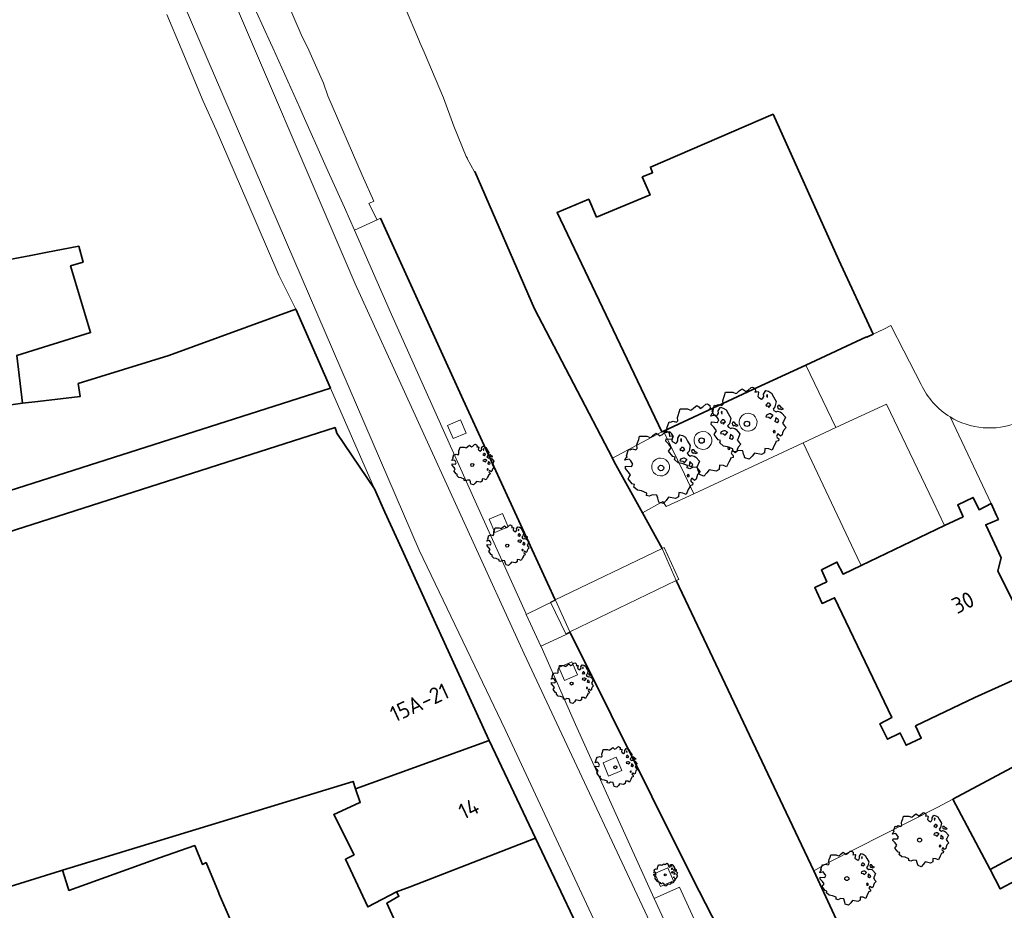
# Model space of a CAD drawing. Header units: metres. Extents: x 152391 to 157968, y 462336 to 467280.
# Tile 54 of 256: x 154923 to 155005, y 462976 to 463051. Entities that reach past the tile are written whole.
import ezdxf
from ezdxf.enums import TextEntityAlignment as Align

# ---------------------------------------------------------------- set-up
doc = ezdxf.new("R2010")
doc.units = ezdxf.units.M
doc.header["$LTSCALE"] = 0.75
doc.layers.get('0').update_dxf_attribs({"lineweight": 25})
for name, color, linetype, lineweight in [('B-GV-GR-BOOM-S', 252, 'Continuous', 25), ('B-WE-GK-KADEMUUR-G', 5, 'Continuous', 35), ('B-WE-GR-GROENVOORZIENING-GV', 251, 'Continuous', 18), ('B-WE-KW-KUNSTWERK_DEK-GV', 5, 'Continuous', 18), ('B-WE-OG-BEBOUWING-GV', 6, 'Continuous', 35), ('B-WE-OG-BEBOUWING-T18', 1, 'Continuous', 18), ('B-WE-OG-WATER_SLOOT-GV', 251, 'Continuous', 18), ('B-WE-VH-VERHARDING_ASFALT-GV', 251, 'Continuous', 18), ('B-WE-VH-VERHARDING_BETONSTRAATSTEEN-GV', 251, 'Continuous', 18), ('B-WE-VH-VERHARDING_SIERBESTRATING-GV', 251, 'Continuous', 18), ('B-WE-VH-VERHARDING_STRAATBAKSTEEN-GV', 251, 'Continuous', 18)]:
    doc.layers.add(name, color=color, linetype=linetype, lineweight=lineweight)
doc.styles.add('NLCS-ISO-M750-T18', font='NLCS-ISO.ttf', dxfattribs={"height": 1.35})

# ---------------------------------------------------------------- blocks, each defined once
blk = doc.blocks.new('SGR-BOOM_0_10')
at = {"linetype": 'Continuous'}
for p, q in [((-0.591, 0.751), (-0.572, 0.843)), ((-0.572, 0.843), (-0.375, 0.843)), ((-0.375, 0.843), (-0.29, 0.806)), ((-0.264, 0.815), (-0.205, 0.871)), ((-0.205, 0.871), (-0.127, 0.926)), ((-0.127, 0.926), (-0.075, 0.889)), ((-0.075, 0.889), (-0.035, 0.852)), ((-0.035, 0.852), (0.037, 0.889)), ((0.037, 0.889), (0.115, 0.963)), ((0.115, 0.963), (0.148, 0.973)), ((0.148, 0.973), (0.187, 0.954)), ((0.187, 0.954), (0.22, 0.926)), ((0.226, 0.862), (0.213, 0.843)), ((0.213, 0.843), (0.298, 0.852)), ((0.22, 0.926), (0.226, 0.862)), ((0.305, 0.834), (0.285, 0.723)), ((0.298, 0.852), (0.305, 0.834)), ((0.442, 0.788), (0.501, 0.88)), ((0.501, 0.88), (0.573, 0.862)), ((0.573, 0.862), (0.652, 0.815)), ((-0.958, 0.206), (-0.932, 0.27)), ((-0.84, 0.233), (-0.958, 0.206)), ((-0.945, -0.016), (-0.938, 0.049)), ((-0.938, 0.049), (-0.781, 0.039)), ((-0.932, 0.27), (-0.899, 0.298)), ((-0.918, 0.326), (-0.86, 0.492)), ((-0.899, 0.298), (-0.918, 0.326)), ((-0.86, 0.492), (-0.82, 0.483)), ((-0.801, 0.187), (-0.84, 0.233)), ((-0.82, 0.483), (-0.755, 0.511)), ((-0.748, 0.104), (-0.801, 0.187)), ((-0.781, 0.039), (-0.748, 0.104)), ((-0.755, 0.511), (-0.663, 0.483)), ((-0.663, 0.483), (-0.631, 0.52)), ((-0.637, 0.612), (-0.624, 0.668)), ((-0.631, 0.52), (-0.637, 0.612)), ((-0.624, 0.668), (-0.591, 0.751)), ((-0.29, 0.806), (-0.264, 0.815)), ((0.285, 0.723), (0.318, 0.695)), ((0.318, 0.695), (0.39, 0.649)), ((0.39, 0.649), (0.423, 0.677)), ((0.423, 0.677), (0.449, 0.723)), ((0.449, 0.723), (0.442, 0.788)), ((0.527, 0.511), (0.501, 0.492)), ((0.501, 0.492), (0.521, 0.464)), ((0.521, 0.233), (0.501, 0.187)), ((0.501, 0.187), (0.58, 0.178)), ((0.547, 0.769), (0.521, 0.751)), ((0.521, 0.751), (0.534, 0.705)), ((0.521, 0.464), (0.553, 0.474)), ((0.593, 0.261), (0.521, 0.233)), ((0.547, 0.547), (0.527, 0.511)), ((0.534, 0.705), (0.54, 0.695)), ((0.54, 0.714), (0.547, 0.769)), ((0.58, 0.547), (0.547, 0.547)), ((0.553, 0.474), (0.58, 0.437)), ((0.606, 0.529), (0.58, 0.547)), ((0.58, 0.437), (0.606, 0.474)), ((0.58, 0.178), (0.625, 0.141)), ((0.625, 0.261), (0.593, 0.261)), ((0.632, 0.492), (0.606, 0.529)), ((0.606, 0.474), (0.632, 0.492)), ((0.684, 0.224), (0.625, 0.261)), ((0.625, 0.141), (0.678, 0.206)), ((0.652, 0.815), (0.704, 0.714)), ((0.678, 0.206), (0.697, 0.233)), ((0.743, 0.446), (0.691, 0.39)), ((0.691, 0.39), (0.717, 0.353)), ((0.704, 0.714), (0.776, 0.594)), ((0.717, 0.353), (0.776, 0.316)), ((0.756, 0.104), (0.737, 0.058)), ((0.806, 0.027), (0.737, 0.058)), ((0.776, 0.594), (0.743, 0.446)), ((0.763, 0.169), (0.756, 0.132)), ((0.756, 0.132), (0.756, 0.104)), ((0.802, 0.132), (0.763, 0.169)), ((0.776, 0.316), (0.809, 0.335)), ((0.828, 0.113), (0.802, 0.132)), ((0.806, 0.027), (0.848, 0.076)), ((0.828, 0.483), (0.809, 0.455)), ((0.809, 0.455), (0.822, 0.418)), ((0.809, 0.335), (0.881, 0.316)), ((0.822, 0.418), (0.861, 0.39)), ((0.867, 0.483), (0.828, 0.483)), ((0.848, 0.076), (0.828, 0.113)), ((0.861, 0.409), (0.92, 0.381)), ((0.861, 0.39), (0.867, 0.409)), ((0.913, 0.427), (0.867, 0.483)), ((0.881, 0.316), (0.92, 0.289)), ((0.972, 0.4), (0.913, 0.427)), ((0.92, 0.381), (0.972, 0.4)), ((0.92, 0.289), (1.018, 0.178)), ((0.966, 0.058), (0.939, 0.021)), ((0.939, 0.021), (0.992, -0.053)), ((1.018, 0.178), (0.966, 0.058)), ((-0.866, -0.099), (-0.945, -0.016)), ((-0.873, -0.284), (-0.84, -0.238)), ((-0.761, -0.423), (-0.873, -0.284)), ((-0.807, -0.182), (-0.866, -0.099)), ((-0.84, -0.238), (-0.807, -0.182)), ((-0.703, -0.441), (-0.761, -0.423)), ((-0.716, -0.506), (-0.703, -0.441)), ((-0.624, -0.589), (-0.716, -0.506)), ((-0.513, -0.608), (-0.624, -0.589)), ((-0.375, -0.663), (-0.513, -0.608)), ((-0.382, -0.728), (-0.375, -0.663)), ((-0.31, -0.746), (-0.382, -0.728)), ((-0.225, -0.709), (-0.31, -0.746)), ((-0.107, -0.718), (-0.225, -0.709)), ((-0.088, -0.802), (-0.107, -0.718)), ((-0.075, -0.839), (-0.088, -0.802)), ((0.2, -0.774), (0.141, -0.857)), ((0.383, -0.811), (0.2, -0.774)), ((0.468, -0.765), (0.383, -0.811)), ((0.475, -0.654), (0.468, -0.765)), ((0.58, -0.663), (0.475, -0.654)), ((0.665, -0.7), (0.58, -0.663)), ((0.724, -0.571), (0.665, -0.7)), ((0.724, -0.164), (0.697, -0.201)), ((0.697, -0.201), (0.704, -0.238)), ((0.71, -0.238), (0.75, -0.229)), ((0.75, -0.192), (0.724, -0.164)), ((0.763, -0.497), (0.724, -0.571)), ((0.75, -0.229), (0.75, -0.192)), ((0.769, -0.469), (0.763, -0.497)), ((0.835, -0.45), (0.769, -0.469)), ((0.822, -0.266), (0.782, -0.33)), ((0.782, -0.33), (0.802, -0.358)), ((0.802, -0.358), (0.841, -0.395)), ((0.887, -0.33), (0.822, -0.266)), ((0.841, -0.395), (0.835, -0.45)), ((0.933, -0.293), (0.887, -0.33)), ((0.946, -0.238), (0.933, -0.293)), ((0.966, -0.173), (0.946, -0.238)), ((1.038, -0.099), (0.966, -0.173)), ((0.992, -0.053), (1.038, -0.099)), ((-0.055, -0.903), (-0.075, -0.839)), ((0.063, -0.94), (-0.055, -0.903)), ((0.141, -0.857), (0.063, -0.94))]:
    blk.add_line(p, q, dxfattribs=at)
blk.add_circle((0, 0), 0.0711, dxfattribs=at)
blk = doc.blocks.new('SGR-BOOM_21_30')
at = {"linetype": 'Continuous'}
for p, q in [((0.065, 1.581), (0.205, 1.712)), ((0.205, 1.712), (0.263, 1.729)), ((0.263, 1.729), (0.333, 1.696)), ((0.333, 1.696), (0.391, 1.647)), ((-1.633, 0.579), (-1.528, 0.875)), ((-1.528, 0.875), (-1.458, 0.858)), ((-1.458, 0.858), (-1.342, 0.908)), ((-1.342, 0.908), (-1.179, 0.858)), ((-1.179, 0.858), (-1.121, 0.924)), ((-1.133, 1.088), (-1.109, 1.187)), ((-1.121, 0.924), (-1.133, 1.088)), ((-1.109, 1.187), (-1.051, 1.335)), ((-1.051, 1.335), (-1.016, 1.499)), ((-1.016, 1.499), (-0.668, 1.499)), ((-0.668, 1.499), (-0.516, 1.433)), ((-0.516, 1.433), (-0.47, 1.45)), ((-0.47, 1.45), (-0.365, 1.548)), ((-0.365, 1.548), (-0.226, 1.647)), ((-0.226, 1.647), (-0.133, 1.581)), ((-0.133, 1.581), (-0.063, 1.515)), ((-0.063, 1.515), (0.065, 1.581)), ((0.402, 1.532), (0.379, 1.499)), ((0.379, 1.499), (0.53, 1.515)), ((0.391, 1.647), (0.402, 1.532)), ((0.542, 1.483), (0.507, 1.285)), ((0.507, 1.285), (0.565, 1.236)), ((0.53, 1.515), (0.542, 1.483)), ((0.565, 1.236), (0.693, 1.154)), ((0.693, 1.154), (0.751, 1.203)), ((0.751, 1.203), (0.798, 1.285)), ((0.786, 1.4), (0.891, 1.565)), ((0.798, 1.285), (0.786, 1.4)), ((0.891, 1.565), (1.019, 1.532)), ((0.937, 0.908), (0.891, 0.875)), ((0.891, 0.875), (0.926, 0.825)), ((0.972, 1.368), (0.926, 1.335)), ((0.926, 1.335), (0.949, 1.253)), ((0.926, 0.825), (0.984, 0.842)), ((0.972, 0.973), (0.937, 0.908)), ((0.949, 1.253), (0.961, 1.236)), ((0.961, 1.269), (0.972, 1.368)), ((1.03, 0.973), (0.972, 0.973)), ((0.984, 0.842), (1.03, 0.776)), ((1.019, 1.532), (1.158, 1.45)), ((1.077, 0.94), (1.03, 0.973)), ((1.03, 0.776), (1.077, 0.842)), ((1.124, 0.875), (1.077, 0.94)), ((1.077, 0.842), (1.124, 0.875)), ((1.158, 1.45), (1.251, 1.269)), ((1.251, 1.269), (1.379, 1.055)), ((1.379, 1.055), (1.321, 0.793)), ((1.472, 0.858), (1.438, 0.809)), ((1.542, 0.858), (1.472, 0.858)), ((1.624, 0.76), (1.542, 0.858)), ((-1.703, 0.365), (-1.656, 0.48)), ((-1.493, 0.415), (-1.703, 0.365)), ((-1.679, -0.029), (-1.668, 0.086)), ((-1.668, 0.086), (-1.389, 0.07)), ((-1.656, 0.48), (-1.598, 0.53)), ((-1.598, 0.53), (-1.633, 0.579)), ((-1.423, 0.333), (-1.493, 0.415)), ((-1.33, 0.185), (-1.423, 0.333)), ((-1.389, 0.07), (-1.33, 0.185)), ((0.926, 0.415), (0.891, 0.333)), ((0.891, 0.333), (1.03, 0.316)), ((1.054, 0.464), (0.926, 0.415)), ((1.03, 0.316), (1.112, 0.251)), ((1.112, 0.464), (1.054, 0.464)), ((1.217, 0.398), (1.112, 0.464)), ((1.112, 0.251), (1.205, 0.365)), ((1.205, 0.365), (1.24, 0.415)), ((1.321, 0.793), (1.228, 0.694)), ((1.228, 0.694), (1.275, 0.628)), ((1.275, 0.628), (1.379, 0.563)), ((1.344, 0.185), (1.31, 0.103)), ((1.434, 0.049), (1.31, 0.103)), ((1.356, 0.3), (1.344, 0.234)), ((1.344, 0.234), (1.344, 0.185)), ((1.426, 0.234), (1.356, 0.3)), ((1.379, 0.563), (1.438, 0.595)), ((1.472, 0.201), (1.426, 0.234)), ((1.434, 0.049), (1.507, 0.136)), ((1.438, 0.809), (1.461, 0.743)), ((1.438, 0.595), (1.565, 0.563)), ((1.461, 0.743), (1.531, 0.694)), ((1.507, 0.136), (1.472, 0.201)), ((1.531, 0.727), (1.635, 0.678)), ((1.531, 0.694), (1.542, 0.727)), ((1.565, 0.563), (1.635, 0.513)), ((1.728, 0.71), (1.624, 0.76)), ((1.635, 0.678), (1.728, 0.71)), ((1.635, 0.513), (1.81, 0.316)), ((1.717, 0.103), (1.67, 0.037)), ((1.67, 0.037), (1.763, -0.094)), ((1.81, 0.316), (1.717, 0.103)), ((-1.54, -0.177), (-1.679, -0.029)), ((-1.551, -0.505), (-1.493, -0.423)), ((-1.354, -0.752), (-1.551, -0.505)), ((-1.435, -0.324), (-1.54, -0.177)), ((-1.493, -0.423), (-1.435, -0.324)), ((-1.249, -0.784), (-1.354, -0.752)), ((-1.272, -0.899), (-1.249, -0.784)), ((1.286, -0.292), (1.24, -0.357)), ((1.24, -0.357), (1.251, -0.423)), ((1.263, -0.423), (1.333, -0.407)), ((1.333, -0.341), (1.286, -0.292)), ((1.333, -0.407), (1.333, -0.341)), ((1.484, -0.801), (1.368, -0.834)), ((1.461, -0.472), (1.391, -0.587)), ((1.391, -0.587), (1.426, -0.637)), ((1.426, -0.637), (1.496, -0.702)), ((1.577, -0.587), (1.461, -0.472)), ((1.496, -0.702), (1.484, -0.801)), ((1.658, -0.522), (1.577, -0.587)), ((1.682, -0.423), (1.658, -0.522)), ((1.717, -0.308), (1.682, -0.423)), ((1.845, -0.177), (1.717, -0.308)), ((1.763, -0.094), (1.845, -0.177)), ((-1.109, -1.047), (-1.272, -0.899)), ((-0.912, -1.08), (-1.109, -1.047)), ((-0.668, -1.179), (-0.912, -1.08)), ((-0.679, -1.294), (-0.668, -1.179)), ((-0.551, -1.326), (-0.679, -1.294)), ((-0.4, -1.261), (-0.551, -1.326)), ((-0.191, -1.277), (-0.4, -1.261)), ((-0.156, -1.425), (-0.191, -1.277)), ((-0.133, -1.491), (-0.156, -1.425)), ((-0.098, -1.606), (-0.133, -1.491)), ((0.112, -1.671), (-0.098, -1.606)), ((0.251, -1.524), (0.112, -1.671)), ((0.356, -1.376), (0.251, -1.524)), ((0.682, -1.441), (0.356, -1.376)), ((0.833, -1.359), (0.682, -1.441)), ((0.844, -1.162), (0.833, -1.359)), ((1.03, -1.179), (0.844, -1.162)), ((1.182, -1.244), (1.03, -1.179)), ((1.286, -1.014), (1.182, -1.244)), ((1.356, -0.883), (1.286, -1.014)), ((1.368, -0.834), (1.356, -0.883))]:
    blk.add_line(p, q, dxfattribs=at)
blk.add_circle((0, 0), 0.126, dxfattribs=at)
blk = doc.blocks.new('SGR-BOOM_31_50')
at = {"linetype": 'Continuous'}
for p, q in [((-1.479, 1.582), (-1.402, 1.78)), ((-1.402, 1.78), (-1.355, 1.999)), ((-1.355, 1.999), (-0.89, 1.999)), ((-0.89, 1.999), (-0.688, 1.911)), ((-0.688, 1.911), (-0.626, 1.933)), ((-0.626, 1.933), (-0.487, 2.064)), ((-0.487, 2.064), (-0.301, 2.196)), ((-0.301, 2.196), (-0.177, 2.108)), ((-0.177, 2.108), (-0.084, 2.02)), ((-0.084, 2.02), (0.087, 2.108)), ((0.087, 2.108), (0.273, 2.283)), ((0.273, 2.283), (0.351, 2.305)), ((0.351, 2.305), (0.444, 2.261)), ((0.444, 2.261), (0.521, 2.196)), ((0.537, 2.042), (0.506, 1.999)), ((0.506, 1.999), (0.707, 2.02)), ((0.521, 2.196), (0.537, 2.042)), ((0.723, 1.977), (0.676, 1.714)), ((0.676, 1.714), (0.754, 1.648)), ((0.707, 2.02), (0.723, 1.977)), ((1.002, 1.604), (1.064, 1.714)), ((1.048, 1.867), (1.188, 2.086)), ((1.064, 1.714), (1.048, 1.867)), ((1.188, 2.086), (1.358, 2.042)), ((1.296, 1.823), (1.234, 1.78)), ((1.234, 1.78), (1.265, 1.67)), ((1.265, 1.67), (1.281, 1.648)), ((1.281, 1.692), (1.296, 1.823)), ((1.358, 2.042), (1.545, 1.933)), ((1.545, 1.933), (1.669, 1.692)), ((1.669, 1.692), (1.839, 1.407)), ((-2.177, 0.772), (-2.038, 1.166)), ((-2.038, 1.166), (-1.944, 1.144)), ((-1.944, 1.144), (-1.789, 1.21)), ((-1.789, 1.21), (-1.572, 1.144)), ((-1.572, 1.144), (-1.495, 1.232)), ((-1.51, 1.451), (-1.479, 1.582)), ((-1.495, 1.232), (-1.51, 1.451)), ((0.754, 1.648), (0.924, 1.539)), ((0.924, 1.539), (1.002, 1.604)), ((1.25, 1.21), (1.188, 1.166)), ((1.188, 1.166), (1.234, 1.101)), ((1.234, 1.101), (1.312, 1.122)), ((1.296, 1.298), (1.25, 1.21)), ((1.374, 1.298), (1.296, 1.298)), ((1.312, 1.122), (1.374, 1.035)), ((1.436, 1.254), (1.374, 1.298)), ((1.374, 1.035), (1.436, 1.122)), ((1.498, 1.166), (1.436, 1.254)), ((1.436, 1.122), (1.498, 1.166)), ((1.762, 1.057), (1.638, 0.925)), ((1.638, 0.925), (1.7, 0.838)), ((1.7, 0.838), (1.839, 0.75)), ((1.839, 1.407), (1.762, 1.057)), ((1.963, 1.144), (1.917, 1.079)), ((1.917, 1.079), (1.948, 0.991)), ((1.948, 0.991), (2.041, 0.925)), ((2.056, 1.144), (1.963, 1.144)), ((2.041, 0.969), (2.18, 0.903)), ((2.041, 0.925), (2.056, 0.969)), ((2.165, 1.013), (2.056, 1.144)), ((2.304, 0.947), (2.165, 1.013)), ((2.18, 0.903), (2.304, 0.947)), ((-2.27, 0.487), (-2.208, 0.641)), ((-1.991, 0.553), (-2.27, 0.487)), ((-2.239, -0.038), (-2.224, 0.115)), ((-2.224, 0.115), (-1.851, 0.093)), ((-2.208, 0.641), (-2.131, 0.706)), ((-2.131, 0.706), (-2.177, 0.772)), ((-1.898, 0.444), (-1.991, 0.553)), ((-1.774, 0.246), (-1.898, 0.444)), ((-1.851, 0.093), (-1.774, 0.246)), ((1.234, 0.553), (1.188, 0.444)), ((1.188, 0.444), (1.374, 0.422)), ((1.405, 0.619), (1.234, 0.553)), ((1.374, 0.422), (1.483, 0.334)), ((1.483, 0.619), (1.405, 0.619)), ((1.622, 0.531), (1.483, 0.619)), ((1.483, 0.334), (1.607, 0.487)), ((1.607, 0.487), (1.653, 0.553)), ((1.793, 0.246), (1.746, 0.137)), ((1.911, 0.065), (1.746, 0.137)), ((1.808, 0.4), (1.793, 0.312)), ((1.793, 0.312), (1.793, 0.246)), ((1.901, 0.312), (1.808, 0.4)), ((1.839, 0.75), (1.917, 0.794)), ((1.963, 0.268), (1.901, 0.312)), ((1.911, 0.065), (2.01, 0.181)), ((1.917, 0.794), (2.087, 0.75)), ((2.01, 0.181), (1.963, 0.268)), ((2.087, 0.75), (2.18, 0.684)), ((2.18, 0.684), (2.413, 0.422)), ((2.289, 0.137), (2.227, 0.049)), ((2.227, 0.049), (2.351, -0.126)), ((2.413, 0.422), (2.289, 0.137)), ((-2.053, -0.235), (-2.239, -0.038)), ((-2.069, -0.673), (-1.991, -0.564)), ((-1.805, -1.002), (-2.069, -0.673)), ((-1.913, -0.433), (-2.053, -0.235)), ((-1.991, -0.564), (-1.913, -0.433)), ((1.715, -0.389), (1.653, -0.476)), ((1.653, -0.476), (1.669, -0.564)), ((1.684, -0.564), (1.777, -0.542)), ((1.777, -0.454), (1.715, -0.389)), ((1.777, -0.542), (1.777, -0.454)), ((1.948, -0.63), (1.855, -0.783)), ((1.855, -0.783), (1.901, -0.849)), ((2.103, -0.783), (1.948, -0.63)), ((2.211, -0.695), (2.103, -0.783)), ((2.242, -0.564), (2.211, -0.695)), ((2.289, -0.411), (2.242, -0.564)), ((2.459, -0.235), (2.289, -0.411)), ((2.351, -0.126), (2.459, -0.235)), ((-1.665, -1.046), (-1.805, -1.002)), ((-1.696, -1.199), (-1.665, -1.046)), ((-1.479, -1.396), (-1.696, -1.199)), ((-1.216, -1.44), (-1.479, -1.396)), ((-0.89, -1.571), (-1.216, -1.44)), ((-0.906, -1.725), (-0.89, -1.571)), ((1.126, -1.55), (1.11, -1.812)), ((1.374, -1.571), (1.126, -1.55)), ((1.576, -1.659), (1.374, -1.571)), ((1.715, -1.352), (1.576, -1.659)), ((1.808, -1.177), (1.715, -1.352)), ((1.824, -1.112), (1.808, -1.177)), ((1.979, -1.068), (1.824, -1.112)), ((1.901, -0.849), (1.994, -0.936)), ((1.994, -0.936), (1.979, -1.068)), ((-0.735, -1.769), (-0.906, -1.725)), ((-0.533, -1.681), (-0.735, -1.769)), ((-0.254, -1.703), (-0.533, -1.681)), ((-0.208, -1.9), (-0.254, -1.703)), ((-0.177, -1.988), (-0.208, -1.9)), ((-0.13, -2.141), (-0.177, -1.988)), ((0.149, -2.229), (-0.13, -2.141)), ((0.335, -2.031), (0.149, -2.229)), ((0.475, -1.834), (0.335, -2.031)), ((0.909, -1.922), (0.475, -1.834)), ((1.11, -1.812), (0.909, -1.922))]:
    blk.add_line(p, q, dxfattribs=at)
blk.add_circle((0, 0), 0.169, dxfattribs=at)
blk = doc.blocks.new('SGR-BOOM_50_100')
at = {"linetype": 'Continuous'}
for p, q in [((-1.869, 2.373), (-1.807, 2.665)), ((-1.807, 2.665), (-1.187, 2.665)), ((-1.187, 2.665), (-0.918, 2.548)), ((-0.918, 2.548), (-0.835, 2.577)), ((-0.835, 2.577), (-0.649, 2.752)), ((-0.649, 2.752), (-0.401, 2.928)), ((-0.401, 2.928), (-0.236, 2.811)), ((-0.236, 2.811), (-0.112, 2.694)), ((-0.112, 2.694), (0.116, 2.811)), ((0.116, 2.811), (0.364, 3.044)), ((0.364, 3.044), (0.467, 3.074)), ((0.467, 3.074), (0.591, 3.015)), ((0.591, 3.015), (0.695, 2.928)), ((0.715, 2.723), (0.674, 2.665)), ((0.674, 2.665), (0.943, 2.694)), ((0.695, 2.928), (0.715, 2.723)), ((0.964, 2.636), (0.902, 2.285)), ((0.943, 2.694), (0.964, 2.636)), ((1.398, 2.49), (1.584, 2.782)), ((1.418, 2.285), (1.398, 2.49)), ((1.584, 2.782), (1.811, 2.723)), ((1.811, 2.723), (2.059, 2.577)), ((2.059, 2.577), (2.225, 2.256)), ((-2.014, 1.935), (-1.972, 2.11)), ((-1.993, 1.643), (-2.014, 1.935)), ((-1.972, 2.11), (-1.869, 2.373)), ((0.902, 2.285), (1.005, 2.198)), ((1.005, 2.198), (1.232, 2.052)), ((1.232, 2.052), (1.336, 2.139)), ((1.336, 2.139), (1.418, 2.285)), ((1.729, 2.431), (1.646, 2.373)), ((1.646, 2.373), (1.687, 2.227)), ((1.729, 1.73), (1.667, 1.613)), ((1.687, 2.227), (1.708, 2.198)), ((1.708, 2.256), (1.729, 2.431)), ((1.832, 1.73), (1.729, 1.73)), ((1.915, 1.672), (1.832, 1.73)), ((1.997, 1.555), (1.915, 1.672)), ((2.225, 2.256), (2.452, 1.876)), ((2.452, 1.876), (2.349, 1.409)), ((-3.027, 0.65), (-2.944, 0.854)), ((-2.944, 0.854), (-2.841, 0.942)), ((-2.903, 1.029), (-2.717, 1.555)), ((-2.841, 0.942), (-2.903, 1.029)), ((-2.717, 1.555), (-2.593, 1.526)), ((-2.593, 1.526), (-2.386, 1.613)), ((-2.386, 1.613), (-2.096, 1.526)), ((-2.096, 1.526), (-1.993, 1.643)), ((1.667, 1.613), (1.584, 1.555)), ((1.584, 1.555), (1.646, 1.467)), ((1.646, 1.467), (1.749, 1.497)), ((1.873, 0.825), (1.646, 0.737)), ((1.749, 1.497), (1.832, 1.38)), ((1.832, 1.38), (1.915, 1.497)), ((1.977, 0.825), (1.873, 0.825)), ((1.915, 1.497), (1.997, 1.555)), ((2.163, 0.708), (1.977, 0.825)), ((2.349, 1.409), (2.183, 1.234)), ((2.183, 1.234), (2.266, 1.117)), ((2.266, 1.117), (2.452, 1)), ((2.452, 1), (2.556, 1.059)), ((2.618, 1.526), (2.556, 1.438)), ((2.556, 1.438), (2.597, 1.321)), ((2.556, 1.059), (2.783, 1)), ((2.597, 1.321), (2.721, 1.234)), ((2.742, 1.526), (2.618, 1.526)), ((2.721, 1.292), (2.907, 1.205)), ((2.721, 1.234), (2.742, 1.292)), ((2.886, 1.351), (2.742, 1.526)), ((2.783, 1), (2.907, 0.913)), ((3.072, 1.263), (2.886, 1.351)), ((2.907, 1.205), (3.072, 1.263)), ((2.907, 0.913), (3.217, 0.562)), ((-2.655, 0.737), (-3.027, 0.65)), ((-2.985, -0.051), (-2.965, 0.153)), ((-2.965, 0.153), (-2.469, 0.124)), ((-2.531, 0.591), (-2.655, 0.737)), ((-2.365, 0.329), (-2.531, 0.591)), ((-2.469, 0.124), (-2.365, 0.329)), ((1.646, 0.737), (1.584, 0.591)), ((1.584, 0.591), (1.832, 0.562)), ((1.832, 0.562), (1.977, 0.445)), ((1.977, 0.445), (2.142, 0.65)), ((2.142, 0.65), (2.204, 0.737)), ((2.39, 0.329), (2.328, 0.183)), ((2.549, 0.087), (2.328, 0.183)), ((2.411, 0.533), (2.39, 0.416)), ((2.39, 0.416), (2.39, 0.329)), ((2.535, 0.416), (2.411, 0.533)), ((2.618, 0.358), (2.535, 0.416)), ((2.549, 0.087), (2.68, 0.241)), ((2.68, 0.241), (2.618, 0.358)), ((3.052, 0.183), (2.969, 0.066)), ((2.969, 0.066), (3.135, -0.168)), ((3.217, 0.562), (3.052, 0.183)), ((-2.737, -0.314), (-2.985, -0.051)), ((-2.758, -0.898), (-2.655, -0.752)), ((-2.551, -0.577), (-2.737, -0.314)), ((-2.655, -0.752), (-2.551, -0.577)), ((2.287, -0.518), (2.204, -0.635)), ((2.204, -0.635), (2.225, -0.752)), ((2.245, -0.752), (2.37, -0.723)), ((2.37, -0.606), (2.287, -0.518)), ((2.37, -0.723), (2.37, -0.606)), ((2.99, -0.752), (2.948, -0.927)), ((3.052, -0.548), (2.99, -0.752)), ((3.279, -0.314), (3.052, -0.548)), ((3.135, -0.168), (3.279, -0.314)), ((-2.407, -1.336), (-2.758, -0.898)), ((-2.22, -1.394), (-2.407, -1.336)), ((-2.262, -1.599), (-2.22, -1.394)), ((-1.972, -1.862), (-2.262, -1.599)), ((2.411, -1.57), (2.287, -1.803)), ((2.432, -1.482), (2.411, -1.57)), ((2.638, -1.424), (2.432, -1.482)), ((2.597, -0.84), (2.473, -1.044)), ((2.473, -1.044), (2.535, -1.132)), ((2.535, -1.132), (2.659, -1.248)), ((2.804, -1.044), (2.597, -0.84)), ((2.659, -1.248), (2.638, -1.424)), ((2.948, -0.927), (2.804, -1.044)), ((-1.621, -1.92), (-1.972, -1.862)), ((-1.187, -2.095), (-1.621, -1.92)), ((-1.207, -2.3), (-1.187, -2.095)), ((-0.98, -2.358), (-1.207, -2.3)), ((-0.711, -2.241), (-0.98, -2.358)), ((-0.339, -2.271), (-0.711, -2.241)), ((-0.277, -2.533), (-0.339, -2.271)), ((0.633, -2.446), (0.447, -2.709)), ((1.212, -2.563), (0.633, -2.446)), ((1.48, -2.417), (1.212, -2.563)), ((1.501, -2.066), (1.48, -2.417)), ((1.832, -2.095), (1.501, -2.066)), ((2.101, -2.212), (1.832, -2.095)), ((2.287, -1.803), (2.101, -2.212)), ((-0.236, -2.65), (-0.277, -2.533)), ((-0.174, -2.855), (-0.236, -2.65)), ((0.199, -2.971), (-0.174, -2.855)), ((0.447, -2.709), (0.199, -2.971))]:
    blk.add_line(p, q, dxfattribs=at)
blk.add_circle((0, 0), 0.225, dxfattribs=at)

msp = doc.modelspace()

# ---------------------------------------------------------------- linework, layer by layer
at = {"layer": 'B-WE-GK-KADEMUUR-G'}
for points in [[(154961.09, 463037.815), (154961.102, 463037.821), (154966.111, 463026.32), (154972.63, 463013.825)], [(154967.846, 463001.945), (154960.125, 463018.7), (154953.202, 463033.935)], [(154972.63, 463013.825), (154972.785, 463013.528), (154975.15, 463009.251)], [(154975.15, 463009.251), (154976.803, 463006.263)], [(154977.983, 463003.567), (154989.495, 462979.25)], [(154969.1, 462999.219), (154979.363, 462978.598)], [(155027.185, 462925.132), (155026.851, 462926.064), (155018.746, 462935.551), (155005.94, 462948.283), (155002.058, 462954.218), (155000, 462958.117), (154997.455, 462962.849), (154994.638, 462968.34), (154992.372, 462973.033), (154989.495, 462979.25)], [(154979.363, 462978.598), (154985.726, 462966.205)]]:
    msp.add_lwpolyline(points, dxfattribs=at)
at = {"layer": 'B-WE-GR-GROENVOORZIENING-GV'}
for points in [[(154960.388, 463015.931), (154959.914, 463017.034), (154958.812, 463016.561), (154959.285, 463015.458)], [(154963.894, 463008.075), (154963.42, 463009.178), (154962.318, 463008.705), (154962.791, 463007.602)], [(154969.717, 462995.672), (154969.243, 462996.775), (154968.141, 462996.302), (154968.614, 462995.199)], [(154973.419, 462987.674), (154972.945, 462988.777), (154971.843, 462988.304), (154972.316, 462987.201)], [(154977.761, 462978.407), (154977.287, 462979.51), (154976.184, 462979.036), (154976.658, 462977.934)]]:
    msp.add_lwpolyline(points, close=True, dxfattribs=at)
for points in [[(154983.999, 463017.58, 0.5171), (154983.292, 463016.581)], [(154984.71, 463017.068, 0.324405), (154983.999, 463017.58)], [(154983.999, 463016.08, 0.511414), (154984.71, 463017.068)], [(154983.292, 463016.581, 0.317952), (154983.999, 463016.08)], [(154980.214, 463016.059, 0.5171), (154979.507, 463015.06)], [(154980.925, 463015.547, 0.324405), (154980.214, 463016.059)], [(154980.214, 463014.559, 0.511414), (154980.925, 463015.547)], [(154979.507, 463015.06, 0.317952), (154980.214, 463014.559)], [(154976.67, 463013.832, 0.5171), (154975.963, 463012.833)], [(154977.381, 463013.32, 0.324405), (154976.67, 463013.832)], [(154976.67, 463012.332, 0.511414), (154977.381, 463013.32)], [(154975.963, 463012.833, 0.317952), (154976.67, 463012.332)]]:
    msp.add_lwpolyline(points, format="xyb", dxfattribs=at)
at = {"layer": 'B-WE-KW-KUNSTWERK_DEK-GV'}
msp.add_lwpolyline([(154976.803, 463006.263), (154967.846, 463001.945), (154967.448, 463001.753), (154968.728, 462999.106), (154969.075, 462999.273), (154977.983, 463003.567), (154978.206, 463003.674), (154976.978, 463006.347)], close=True, dxfattribs=at)
at = {"layer": 'B-WE-OG-BEBOUWING-GV'}
for points in [[(154975.134, 463037.374), (154975.79, 463035.877), (154971.301, 463034.01), (154970.645, 463035.506), (154968.002, 463034.395), (154975.916, 463017.834), (154976.758, 463016.019), (154976.914, 463016.092), (154984.395, 463019.564), (154988.839, 463021.626), (154993.91, 463023.979), (154993.954, 463023.955), (154994.465, 463024.2), (154991.601, 463030.414), (154986.095, 463042.628), (154975.814, 463038.203), (154975.999, 463037.734)], [(154927.941, 463031.581), (154925.175, 463031.053), (154923.901, 463030.81), (154919.105, 463029.895), (154912.696, 463028.714), (154912.714, 463028.62), (154913.864, 463017.228), (154913.88, 463017.084), (154923.202, 463018.417), (154922.735, 463022.413), (154928.922, 463024.338), (154927.249, 463029.929), (154928.296, 463030.233)], [(154913.88, 463017.084), (154913.989, 463016.097), (154916.04, 463009.169), (154949.009, 463019.689), (154946.102, 463026.309), (154935.476, 463022.416), (154927.883, 463020.065), (154928.036, 463018.987), (154924.501, 463018.572), (154923.202, 463018.417)], [(154916.286, 462994.732), (154916.3, 462994.59), (154916.81, 462992.145), (154918.435, 462984.345), (154917.336, 462983.992), (154919.991, 462977.283), (154926.397, 462979.271), (154926.558, 462979.32), (154927.195, 462979.512), (154950.911, 462986.746), (154951.119, 462986.131), (154962.314, 462990.171), (154962.281, 462990.241), (154960.073, 462995.071), (154957.82, 463000), (154954.985, 463006.203), (154953.572, 463009.295), (154952.715, 463011.243), (154949.55, 463015.918), (154949.406, 463016.391), (154917.004, 463006.044), (154917.178, 463005.48)], [(155008.38, 462981.588), (155010.376, 462982.666), (155016.761, 462986.032), (155014.235, 462990.696), (155011.64, 462989.316), (155010.846, 462990.621), (155007.73, 462988.768), (155001.151, 462985.249), (155004.261, 462979.373)], [(154954.531, 462977.502), (154955.679, 462977.918), (154966.199, 462981.987), (154962.314, 462990.171), (154951.119, 462986.131), (154951.505, 462984.989), (154951.409, 462984.945), (154949.289, 462983.963), (154950.991, 462980.611), (154950.261, 462980.233), (154952.153, 462976.232)], [(154976.737, 462959.784), (154966.199, 462981.987), (154955.679, 462977.918), (154954.531, 462977.502), (154954.747, 462977.124), (154953.747, 462976.556), (154958.475, 462966.096), (154955.97, 462964.844), (154956.125, 462964.521), (154961.868, 462952.494)], [(155004.261, 462979.373), (155005.121, 462977.749), (155009.229, 462979.937), (155008.38, 462981.588)], [(154938.597, 462979.954), (154938.288, 462979.802), (154937.64, 462981.37), (154934.694, 462980.344), (154927.099, 462977.615), (154927.034, 462977.819), (154926.558, 462979.32), (154926.397, 462979.271), (154919.991, 462977.283), (154920.815, 462975.202), (154920.666, 462975.102), (154924.344, 462966.213), (154930.081, 462968.881), (154930.131, 462968.782), (154937.61, 462972.115), (154937.665, 462971.992), (154940.99, 462973.559), (154940.605, 462973.876), (154940.53, 462973.937), (154940.74, 462974.026), (154941.07, 462974.166), (154939.693, 462977.314), (154939.632, 462977.46)]]:
    msp.add_lwpolyline(points, close=True, dxfattribs=at)
msp.add_lwpolyline([(155006.536, 463001.133), (155004.917, 463004.385), (155005.209, 463005.472), (155003.899, 463008.24), (155004.959, 463008.686), (155004.816, 463009.026), (155004.371, 463010.017), (155003.35, 463009.509), (155002.838, 463010.539), (155001.557, 463009.902), (155002.011, 463008.923), (155000.454, 463008.178), (154993.467, 463004.838), (154991.955, 463004.116), (154991.44, 463005.121), (154990.145, 463004.459), (154990.591, 463003.465), (154989.58, 463002.979), (154990.198, 463001.651), (154991.24, 463002.136), (154996.038, 462992.106), (154995.036, 462991.58), (154995.681, 462990.275), (154996.712, 462990.784), (154996.746, 462990.799), (154997.224, 462989.775), (154998.508, 462990.374), (154998.033, 462991.399), (155002.984, 462993.767), (155008.365, 462996.21)], dxfattribs=at)
at = {"layer": 'B-WE-OG-WATER_SLOOT-GV'}
for points in [[(154931.784, 463083.604), (154946.554, 463049.297), (154946.593, 463049.216), (154947.094, 463048.244), (154948.422, 463045.221), (154948.785, 463044.184), (154951.655, 463037.528), (154952.649, 463035.359), (154952.221, 463035.164), (154952.919, 463033.795), (154953.202, 463033.935), (154960.125, 463018.7), (154967.846, 463001.945), (154967.854, 463001.929), (154969.075, 462999.273), (154969.1, 462999.219), (154979.363, 462978.598), (154985.726, 462966.205)], [(154992.372, 462973.033), (154989.495, 462979.25), (154977.983, 463003.567), (154976.803, 463006.263), (154975.15, 463009.251), (154972.785, 463013.528), (154972.63, 463013.825), (154966.111, 463026.32), (154961.102, 463037.821), (154961.09, 463037.815), (154960.462, 463038.921), (154960.48, 463038.929), (154960.393, 463039.089), (154959.352, 463041.629), (154958.479, 463044.001), (154956.867, 463047.818), (154956.512, 463048.636), (154956.475, 463048.721), (154955.208, 463051.686)]]:
    msp.add_lwpolyline(points, dxfattribs=at)
at = {"layer": 'B-WE-VH-VERHARDING_ASFALT-GV'}
msp.add_lwpolyline([(154967.846, 463001.945), (154967.448, 463001.753), (154968.728, 462999.106), (154969.075, 462999.273), (154977.983, 463003.567), (154978.206, 463003.674), (154976.978, 463006.347), (154976.803, 463006.263)], close=True, dxfattribs=at)
msp.add_lwpolyline([(154967.846, 463001.945), (154967.448, 463001.753), (154968.728, 462999.106), (154969.075, 462999.273), (154977.983, 463003.567), (154978.206, 463003.674), (154976.978, 463006.347), (154976.803, 463006.263)], close=True, dxfattribs=at)
at = {"layer": 'B-WE-VH-VERHARDING_BETONSTRAATSTEEN-GV'}
for points in [[(155003.298, 462919.689), (154999.422, 462926.216), (154991.305, 462941.83), (154965.248, 462997.439), (154951.07, 463028.435), (154927.348, 463083.845), (154923.69, 463082.239), (154923.639, 463082.217), (154956.434, 463006.11), (154961.43, 462995.692)], [(154927.348, 463083.845), (154951.07, 463028.435), (154965.248, 462997.439), (154991.305, 462941.83), (154999.422, 462926.216), (155003.298, 462919.689)], [(155004.163, 462920.191), (155000.296, 462926.702), (154993.507, 462939.593), (154992.176, 462942.281), (154991.125, 462944.404), (154983.804, 462960.255), (154976.12, 462976.945), (154974.489, 462980.578), (154969.531, 462991.52), (154966.659, 462998.047), (154966.642, 462998.083), (154965.415, 463000.738), (154965.37, 463000.836), (154961.259, 463009.981), (154954.115, 463025.847), (154951.029, 463032.907), (154950.176, 463034.818), (154948.648, 463038.21), (154946.61, 463042.78), (154946.438, 463043.164), (154944.184, 463048.191), (154943.999, 463048.603), (154942.805, 463051.184)], [(154961.43, 462995.692), (154963.634, 462991.101), (154971.643, 462973.977), (154987.084, 462942.101), (154988.813, 462938.326), (154989.866, 462936.482), (154996.255, 462924.401), (155000, 462917.825), (155000.1, 462917.653), (155001.535, 462915.26)]]:
    msp.add_lwpolyline(points, dxfattribs=at)
at = {"layer": 'B-WE-VH-VERHARDING_SIERBESTRATING-GV'}
for points in [[(154951.029, 463032.907), (154954.115, 463025.847), (154961.259, 463009.981), (154965.37, 463000.836), (154965.415, 463000.738), (154967.854, 463001.929), (154967.846, 463001.945), (154960.125, 463018.7), (154953.202, 463033.935), (154952.919, 463033.795)], [(154951.029, 463032.907), (154954.115, 463025.847), (154961.259, 463009.981), (154965.37, 463000.836), (154965.415, 463000.738), (154967.854, 463001.929), (154967.846, 463001.945), (154960.125, 463018.7), (154953.202, 463033.935), (154952.919, 463033.795)], [(154960.388, 463015.931), (154959.285, 463015.458), (154958.812, 463016.561), (154959.914, 463017.034)], [(154960.388, 463015.931), (154959.285, 463015.458), (154958.812, 463016.561), (154959.914, 463017.034)], [(154963.894, 463008.075), (154962.791, 463007.602), (154962.318, 463008.705), (154963.42, 463009.178)], [(154963.894, 463008.075), (154962.791, 463007.602), (154962.318, 463008.705), (154963.42, 463009.178)], [(154969.717, 462995.672), (154968.614, 462995.199), (154968.141, 462996.302), (154969.243, 462996.775)], [(154969.717, 462995.672), (154968.614, 462995.199), (154968.141, 462996.302), (154969.243, 462996.775)], [(154973.419, 462987.674), (154972.316, 462987.201), (154971.843, 462988.304), (154972.945, 462988.777)], [(154973.419, 462987.674), (154972.316, 462987.201), (154971.843, 462988.304), (154972.945, 462988.777)], [(154977.761, 462978.407), (154976.658, 462977.934), (154976.184, 462979.036), (154977.287, 462979.51)], [(154977.761, 462978.407), (154976.658, 462977.934), (154976.184, 462979.036), (154977.287, 462979.51)]]:
    msp.add_lwpolyline(points, close=True, dxfattribs=at)
msp.add_lwpolyline([(154994.279, 462941.439), (154994.478, 462941.589), (154993.981, 462942.521), (154995.77, 462943.849), (154992.317, 462951.798), (154988.566, 462960.196), (154985.726, 462966.205), (154979.363, 462978.598), (154969.1, 462999.219), (154968.751, 462999.058), (154966.642, 462998.083), (154966.659, 462998.047), (154969.531, 462991.52), (154974.489, 462980.578), (154976.12, 462976.945), (154978.261, 462977.897), (154990.408, 462951.354)], dxfattribs=at)
msp.add_lwpolyline([(154994.279, 462941.439), (154994.478, 462941.589), (154993.981, 462942.521), (154995.77, 462943.849), (154992.317, 462951.798), (154988.566, 462960.196), (154985.726, 462966.205), (154979.363, 462978.598), (154969.1, 462999.219), (154968.751, 462999.058), (154966.642, 462998.083), (154966.659, 462998.047), (154969.531, 462991.52), (154974.489, 462980.578), (154976.12, 462976.945), (154978.261, 462977.897), (154990.408, 462951.354)], dxfattribs=at)
at = {"layer": 'B-WE-VH-VERHARDING_STRAATBAKSTEEN-GV'}
for points in [[(154987.084, 462942.101), (154971.643, 462973.977), (154963.634, 462991.101), (154961.43, 462995.692), (154956.434, 463006.11), (154923.639, 463082.217), (154923.69, 463082.239), (154923.651, 463082.325), (154922.496, 463084.889), (154922.129, 463085.703), (154922.081, 463085.809)], [(154987.084, 462942.101), (154971.643, 462973.977), (154963.634, 462991.101), (154961.43, 462995.692), (154956.434, 463006.11), (154923.639, 463082.217), (154923.69, 463082.239), (154923.651, 463082.325), (154922.496, 463084.889), (154922.129, 463085.703), (154922.081, 463085.809)], [(154935.315, 463050.997), (154936.509, 463048.136), (154938.343, 463043.73), (154939.431, 463041.328), (154942.02, 463035.377), (154944.69, 463029.151), (154946.102, 463026.309), (154949.009, 463019.689), (154952.715, 463011.243), (154953.572, 463009.295), (154954.985, 463006.203), (154957.82, 463000), (154960.073, 462995.071), (154962.281, 462990.241), (154962.314, 462990.171), (154966.199, 462981.987), (154976.737, 462959.784)], [(154935.315, 463050.997), (154936.509, 463048.136), (154938.343, 463043.73), (154939.431, 463041.328), (154942.02, 463035.377), (154944.69, 463029.151), (154946.102, 463026.309), (154949.009, 463019.689), (154952.715, 463011.243), (154953.572, 463009.295), (154954.985, 463006.203), (154957.82, 463000), (154960.073, 462995.071), (154962.281, 462990.241), (154962.314, 462990.171), (154966.199, 462981.987), (154976.737, 462959.784)], [(154998.492, 463019.991), (154997.056, 463022.8), (154995.966, 463024.934), (154995.363, 463024.639), (154994.465, 463024.2), (154993.954, 463023.955), (154993.91, 463023.979), (154988.839, 463021.626), (154991.351, 463016.381), (154995.602, 463018.357), (154999.489, 463010.202), (155000.454, 463008.178), (155002.011, 463008.923), (155001.557, 463009.902), (155002.838, 463010.539), (155003.35, 463009.509), (155004.371, 463010.017), (155000.921, 463017.28)], [(154998.492, 463019.991), (154997.056, 463022.8), (154995.966, 463024.934), (154995.363, 463024.639), (154994.465, 463024.2), (154993.954, 463023.955), (154993.91, 463023.979), (154988.839, 463021.626), (154991.351, 463016.381), (154995.602, 463018.357), (154999.489, 463010.202), (155000.454, 463008.178), (155002.011, 463008.923), (155001.557, 463009.902), (155002.838, 463010.539), (155003.35, 463009.509), (155004.371, 463010.017), (155000.921, 463017.28)], [(155000.921, 463017.28), (155004.371, 463010.017), (155004.816, 463009.026), (155004.959, 463008.686), (155003.899, 463008.24), (155005.209, 463005.472), (155004.917, 463004.385), (155006.536, 463001.133), (155007.5, 463000.631), (155008.705, 462998.085), (155009.73, 462998.563), (155010.403, 462997.276), (155014.235, 462990.696), (155016.761, 462986.032), (155016.807, 462985.947), (155018.704, 462982.511), (155018.74, 462982.446), (155020.647, 462979.076), (155023.261, 462974.458)], [(155000.921, 463017.28), (155004.371, 463010.017), (155004.816, 463009.026), (155004.959, 463008.686), (155003.899, 463008.24), (155005.209, 463005.472), (155004.917, 463004.385), (155006.536, 463001.133), (155007.5, 463000.631), (155008.705, 462998.085), (155009.73, 462998.563), (155010.403, 462997.276), (155014.235, 462990.696), (155016.761, 462986.032), (155016.807, 462985.947), (155018.704, 462982.511), (155018.74, 462982.446), (155020.647, 462979.076), (155023.261, 462974.458)], [(155008.365, 462996.21), (155002.984, 462993.767), (154998.033, 462991.399), (154998.508, 462990.374), (154997.224, 462989.775), (154996.746, 462990.799), (154996.712, 462990.784), (154995.681, 462990.275), (154995.036, 462991.58), (154996.038, 462992.106), (154991.24, 463002.136), (154990.198, 463001.651), (154989.58, 463002.979), (154990.591, 463003.465), (154990.145, 463004.459), (154991.44, 463005.121), (154991.955, 463004.116), (154993.467, 463004.838), (154993.142, 463005.527), (154988.616, 463015.11), (154979.443, 463010.847), (154977.121, 463009.767), (154976.844, 463010.188), (154975.15, 463009.251), (154976.803, 463006.263), (154977.983, 463003.567), (154989.495, 462979.25), (154990.789, 462979.997), (154999.848, 462984.552), (155001.151, 462985.249), (155007.73, 462988.768)], [(155008.365, 462996.21), (155002.984, 462993.767), (154998.033, 462991.399), (154998.508, 462990.374), (154997.224, 462989.775), (154996.746, 462990.799), (154996.712, 462990.784), (154995.681, 462990.275), (154995.036, 462991.58), (154996.038, 462992.106), (154991.24, 463002.136), (154990.198, 463001.651), (154989.58, 463002.979), (154990.591, 463003.465), (154990.145, 463004.459), (154991.44, 463005.121), (154991.955, 463004.116), (154993.467, 463004.838), (154993.142, 463005.527), (154988.616, 463015.11), (154979.443, 463010.847), (154977.121, 463009.767), (154976.844, 463010.188), (154975.15, 463009.251), (154976.803, 463006.263), (154977.983, 463003.567), (154989.495, 462979.25), (154990.789, 462979.997), (154999.848, 462984.552), (155001.151, 462985.249), (155007.73, 462988.768)], [(154990.408, 462951.354), (154978.261, 462977.897), (154976.12, 462976.945), (154983.804, 462960.255), (154991.125, 462944.404), (154992.176, 462942.281), (154993.507, 462939.593), (155000.296, 462926.702), (155004.163, 462920.191)], [(154990.408, 462951.354), (154978.261, 462977.897), (154976.12, 462976.945), (154983.804, 462960.255), (154991.125, 462944.404), (154992.176, 462942.281), (154993.507, 462939.593), (155000.296, 462926.702), (155004.163, 462920.191)]]:
    msp.add_lwpolyline(points, dxfattribs=at)
for points in [[(154991.351, 463016.381), (154988.839, 463021.626), (154984.395, 463019.564), (154976.914, 463016.092), (154978.68, 463012.488), (154979.443, 463010.847), (154988.616, 463015.11)], [(154991.351, 463016.381), (154988.839, 463021.626), (154984.395, 463019.564), (154976.914, 463016.092), (154978.68, 463012.488), (154979.443, 463010.847), (154988.616, 463015.11)], [(154995.602, 463018.357), (154991.351, 463016.381), (154988.616, 463015.11), (154993.142, 463005.527), (154993.467, 463004.838), (155000.454, 463008.178), (154999.489, 463010.202)], [(154995.602, 463018.357), (154991.351, 463016.381), (154988.616, 463015.11), (154993.142, 463005.527), (154993.467, 463004.838), (155000.454, 463008.178), (154999.489, 463010.202)], [(154972.63, 463013.825), (154972.785, 463013.528), (154975.15, 463009.251), (154976.844, 463010.188), (154977.121, 463009.767), (154979.443, 463010.847), (154978.68, 463012.488), (154976.914, 463016.092), (154976.758, 463016.019)], [(154972.63, 463013.825), (154972.785, 463013.528), (154975.15, 463009.251), (154976.844, 463010.188), (154977.121, 463009.767), (154979.443, 463010.847), (154978.68, 463012.488), (154976.914, 463016.092), (154976.758, 463016.019)], [(154966.642, 462998.083), (154968.751, 462999.058), (154969.1, 462999.219), (154969.075, 462999.273), (154967.854, 463001.929), (154965.415, 463000.738)], [(154966.642, 462998.083), (154968.751, 462999.058), (154969.1, 462999.219), (154969.075, 462999.273), (154967.854, 463001.929), (154965.415, 463000.738)]]:
    msp.add_lwpolyline(points, close=True, dxfattribs=at)
for points in [[(154998.492, 463019.991, 0.147087), (155000.921, 463017.28)], [(155000.921, 463017.28, -0.147087), (154998.492, 463019.991)], [(154998.492, 463019.991, 0.147087), (155000.921, 463017.28)], [(155000.921, 463017.28, -0.147087), (154998.492, 463019.991)], [(154983.292, 463016.581, -0.5171), (154983.999, 463017.58)], [(154983.292, 463016.581, -0.5171), (154983.999, 463017.58)], [(154983.999, 463017.58, -0.324405), (154984.71, 463017.068)], [(154983.999, 463017.58, -0.324405), (154984.71, 463017.068)], [(154984.71, 463017.068, -0.511414), (154983.999, 463016.08)], [(154984.71, 463017.068, -0.511414), (154983.999, 463016.08)], [(155006.546, 463016.797, -0.235574), (155000.921, 463017.28)], [(155000.921, 463017.28, 0.235574), (155006.546, 463016.797)], [(155006.546, 463016.797, -0.235574), (155000.921, 463017.28)], [(155000.921, 463017.28, 0.235574), (155006.546, 463016.797)], [(154983.999, 463016.08, -0.317952), (154983.292, 463016.581)], [(154983.999, 463016.08, -0.317952), (154983.292, 463016.581)], [(154979.507, 463015.06, -0.5171), (154980.214, 463016.059)], [(154979.507, 463015.06, -0.5171), (154980.214, 463016.059)], [(154980.214, 463016.059, -0.324405), (154980.925, 463015.547)], [(154980.214, 463016.059, -0.324405), (154980.925, 463015.547)], [(154980.925, 463015.547, -0.511414), (154980.214, 463014.559)], [(154980.925, 463015.547, -0.511414), (154980.214, 463014.559)], [(154980.214, 463014.559, -0.317952), (154979.507, 463015.06)], [(154980.214, 463014.559, -0.317952), (154979.507, 463015.06)], [(154975.963, 463012.833, -0.5171), (154976.67, 463013.832)], [(154975.963, 463012.833, -0.5171), (154976.67, 463013.832)], [(154976.67, 463013.832, -0.324405), (154977.381, 463013.32)], [(154976.67, 463013.832, -0.324405), (154977.381, 463013.32)], [(154977.381, 463013.32, -0.511414), (154976.67, 463012.332)], [(154977.381, 463013.32, -0.511414), (154976.67, 463012.332)], [(154976.67, 463012.332, -0.317952), (154975.963, 463012.833)], [(154976.67, 463012.332, -0.317952), (154975.963, 463012.833)]]:
    msp.add_lwpolyline(points, format="xyb", dxfattribs=at)

# ---------------------------------------------------------------- block references
at = {"layer": 'B-GV-GR-BOOM-S', "transparency": 33554559}
for name, p in [('SGR-BOOM_50_100', (154983.9, 463016.7)), ('SGR-BOOM_50_100', (154980.1, 463015.3)), ('SGR-BOOM_50_100', (154976.7, 463013)), ('SGR-BOOM_21_30', (154960.886, 463013.254)), ('SGR-BOOM_21_30', (154963.817, 463006.499)), ('SGR-BOOM_21_30', (154969.208, 462994.944)), ('SGR-BOOM_21_30', (154972.88, 462987.934)), ('SGR-BOOM_31_50', (154998.359, 462981.836)), ('SGR-BOOM_31_50', (154992.269, 462978.612)), ('SGR-BOOM_0_10', (154977.052, 462978.922))]:
    msp.add_blockref(name, p, dxfattribs=at)

# ---------------------------------------------------------------- texts
at = {"layer": 'B-WE-OG-BEBOUWING-T18', "style": 'NLCS-ISO-M750-T18'}
for s, rotation, p in [('30', 26.2, (155001.993, 463001.738)), ('15A-21', 24.6, (154956.463, 462993.348)), ('14', 25.4, (154960.597, 462984.461))]:
    msp.add_text(s, height=1.35, rotation=rotation, dxfattribs=at).set_placement(p, align=Align.MIDDLE)

doc.saveas('drawing.dxf')
